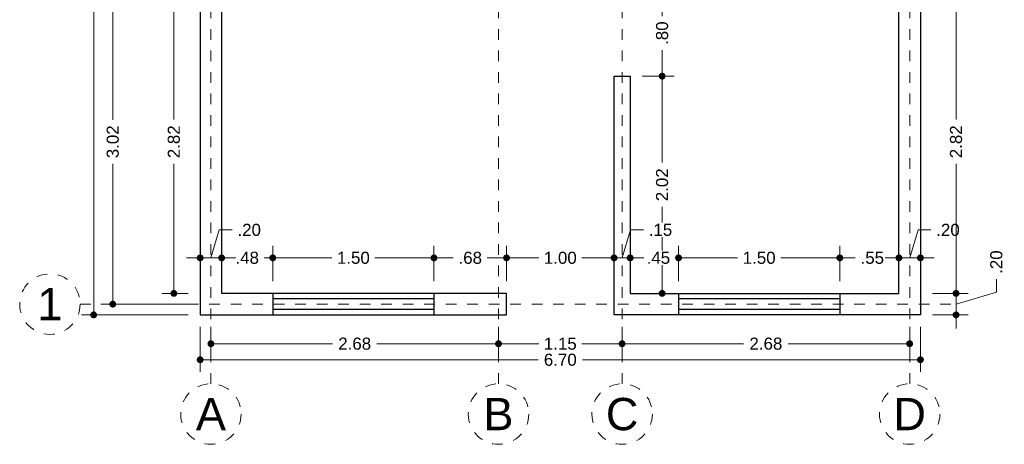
# Model space of a CAD drawing. Header units: millimetres. Extents: x 1.7 to 10.9, y -1.2 to 17.2.
# Tile 1 of 5: x 1.7 to 10.9, y -1.2 to 2.8. Entities that reach past the tile are written whole.
import ezdxf
from ezdxf.enums import TextEntityAlignment as Align

# ---------------------------------------------------------------- set-up
doc = ezdxf.new("R2010")
doc.units = ezdxf.units.MM
doc.header["$LTSCALE"] = 0.001
doc.linetypes.add('CENTER2', pattern=[28.575, 19.05, -3.175, 3.175, -3.175])
doc.layers.get('0').update_dxf_attribs({"lineweight": 35})
doc.layers.get('Defpoints').update_dxf_attribs({"lineweight": 30})
for name, color, linetype, lineweight in [('Cotas', 7, 'Continuous', 18), ('Ejes', 7, 'CENTER2', 5), ('Muros', 7, 'Continuous', 30), ('Ventanas', 250, 'Continuous', 25)]:
    doc.layers.add(name, color=color, linetype=linetype, lineweight=lineweight)
doc.styles.get("Standard").update_dxf_attribs({"font": 'arial.ttf'})
doc.dimstyles.new('1-75', dxfattribs={"dimscale": 75, "dimtxt": 0.0015, "dimasz": 0.00085, "dimexe": 0.0015, "dimexo": 0.0015, "dimgap": 0.0008, "dimtad": 0, "dimzin": 4, "dimdsep": 46, "dimtxsty": 'Standard', "dimblk": 'DOT', "dimcen": 0.09, "dimclrd": 256, "dimclre": 256, "dimclrt": 256, "dimadec": 0, "dimazin": 0, "dimtfac": 1, "dimtofl": 0, "dimtmove": 1, "dimatfit": 2, "dimfxl": 0.0015, "dimtfill": 1, "dimtolj": 1, "dimtzin": 4, "dimlwd": -1, "dimlwe": -1, "dimarcsym": 0})

# ---------------------------------------------------------------- blocks, each defined once
blk = doc.blocks.new('_DOT')
at = {"color": 0, "linetype": 'ByBlock'}
blk.add_line((-0.5, 0), (-1, 0), dxfattribs=at)
at = {"color": 0, "linetype": 'ByBlock', "const_width": 0.5}
blk.add_lwpolyline([(-0.25, 0, 1), (0.25, 0, 1)], format="xyb", close=True, dxfattribs=at)
blk = doc.blocks.new('*D4')
at = {"layer": 'Cotas', "transparency": 16777216}
for p, q in [((3.4006, -0.0925), (3.4006, -0.51)), ((10.1006, -0.0925), (10.1006, -0.51)), ((3.4643, -0.3975), (6.5444, -0.3975)), ((10.0369, -0.3975), (6.9568, -0.3975))]:
    blk.add_line(p, q, dxfattribs=at)
at = {"layer": 'Defpoints', "color": 0, "transparency": 16777216}
for p in [(3.4006, 0.02), (10.1006, 0.02), (10.1006, -0.3975)]:
    blk.add_point(p, dxfattribs=at)
at = {"layer": 'Cotas', "transparency": 16777216, "xscale": 0.06375, "yscale": 0.06375, "zscale": 0.06375, "rotation": 180}
blk.add_blockref('_DOT', (3.4006, -0.3975), dxfattribs=at)
at = {"layer": 'Cotas', "transparency": 16777216, "xscale": 0.06375, "yscale": 0.06375, "zscale": 0.06375}
blk.add_blockref('_DOT', (10.1006, -0.3975), dxfattribs=at)
at = {"layer": 'Cotas', "transparency": 16777216, "insert": (6.7506, -0.3975), "char_height": 0.1125, "attachment_point": 5, "bg_fill": 3, "box_fill_scale": 1.1, "bg_fill_color": 256, "bg_fill_true_color": 13158600, "bg_fill_transparency": 0}
blk.add_mtext('\\A1;6.70', dxfattribs=at)
blk = doc.blocks.new('*D5')
at = {"layer": 'Cotas', "transparency": 16777216}
for p, q in [((3.5006, -0.0925), (3.5006, -0.3607)), ((6.1756, -0.0925), (6.1756, -0.3607)), ((3.5644, -0.2482), (4.6309, -0.2482)), ((6.1119, -0.2482), (5.0453, -0.2482))]:
    blk.add_line(p, q, dxfattribs=at)
at = {"layer": 'Defpoints', "color": 0, "transparency": 16777216}
for p in [(3.5006, 0.02), (6.1756, 0.02), (6.1756, -0.2482)]:
    blk.add_point(p, dxfattribs=at)
at = {"layer": 'Cotas', "transparency": 16777216, "xscale": 0.06375, "yscale": 0.06375, "zscale": 0.06375, "rotation": 180}
blk.add_blockref('_DOT', (3.5006, -0.2482), dxfattribs=at)
at = {"layer": 'Cotas', "transparency": 16777216, "xscale": 0.06375, "yscale": 0.06375, "zscale": 0.06375}
blk.add_blockref('_DOT', (6.1756, -0.2482), dxfattribs=at)
at = {"layer": 'Cotas', "transparency": 16777216, "insert": (4.8381, -0.2482), "char_height": 0.1125, "attachment_point": 5, "bg_fill": 3, "box_fill_scale": 1.1, "bg_fill_color": 256, "bg_fill_true_color": 13158600, "bg_fill_transparency": 0}
blk.add_mtext('\\A1;2.68', dxfattribs=at)
blk = doc.blocks.new('*D6')
at = {"layer": 'Cotas', "transparency": 16777216}
for p, q in [((6.1756, -0.0925), (6.1756, -0.3607)), ((7.3256, -0.0925), (7.3256, -0.3607)), ((6.2394, -0.2482), (6.5494, -0.2482)), ((7.2619, -0.2482), (6.9518, -0.2482))]:
    blk.add_line(p, q, dxfattribs=at)
at = {"layer": 'Defpoints', "color": 0, "transparency": 16777216}
for p in [(6.1756, 0.02), (7.3256, 0.02), (7.3256, -0.2482)]:
    blk.add_point(p, dxfattribs=at)
at = {"layer": 'Cotas', "transparency": 16777216, "xscale": 0.06375, "yscale": 0.06375, "zscale": 0.06375, "rotation": 180}
blk.add_blockref('_DOT', (6.1756, -0.2482), dxfattribs=at)
at = {"layer": 'Cotas', "transparency": 16777216, "xscale": 0.06375, "yscale": 0.06375, "zscale": 0.06375}
blk.add_blockref('_DOT', (7.3256, -0.2482), dxfattribs=at)
at = {"layer": 'Cotas', "transparency": 16777216, "insert": (6.7506, -0.2482), "char_height": 0.1125, "attachment_point": 5, "bg_fill": 3, "box_fill_scale": 1.1, "bg_fill_color": 256, "bg_fill_true_color": 13158600, "bg_fill_transparency": 0}
blk.add_mtext('\\A1;1.15', dxfattribs=at)
blk = doc.blocks.new('*D7')
at = {"layer": 'Cotas', "transparency": 16777216}
for p, q in [((7.3256, -0.0925), (7.3256, -0.3607)), ((10.0006, -0.0925), (10.0006, -0.3607)), ((7.3894, -0.2482), (8.4559, -0.2482)), ((9.9369, -0.2482), (8.8703, -0.2482))]:
    blk.add_line(p, q, dxfattribs=at)
at = {"layer": 'Defpoints', "color": 0, "transparency": 16777216}
for p in [(7.3256, 0.02), (10.0006, 0.02), (10.0006, -0.2482)]:
    blk.add_point(p, dxfattribs=at)
at = {"layer": 'Cotas', "transparency": 16777216, "xscale": 0.06375, "yscale": 0.06375, "zscale": 0.06375, "rotation": 180}
blk.add_blockref('_DOT', (7.3256, -0.2482), dxfattribs=at)
at = {"layer": 'Cotas', "transparency": 16777216, "xscale": 0.06375, "yscale": 0.06375, "zscale": 0.06375}
blk.add_blockref('_DOT', (10.0006, -0.2482), dxfattribs=at)
at = {"layer": 'Cotas', "transparency": 16777216, "insert": (8.6631, -0.2482), "char_height": 0.1125, "attachment_point": 5, "bg_fill": 3, "box_fill_scale": 1.1, "bg_fill_color": 256, "bg_fill_true_color": 13158600, "bg_fill_transparency": 0}
blk.add_mtext('\\A1;2.68', dxfattribs=at)
blk = doc.blocks.new('*D8')
at = {"layer": 'Cotas', "transparency": 16777216}
for p, q in [((3.6006, 0.3325), (3.6006, 0.6628)), ((4.0756, 0.3325), (4.0756, 0.6628)), ((3.6643, 0.5503), (3.6794, 0.5503)), ((4.0119, 0.5503), (3.9967, 0.5503))]:
    blk.add_line(p, q, dxfattribs=at)
at = {"layer": 'Defpoints', "color": 0, "transparency": 16777216}
for p in [(4.0756, 0.5503), (3.6006, 0.22), (4.0756, 0.22)]:
    blk.add_point(p, dxfattribs=at)
at = {"layer": 'Cotas', "transparency": 16777216, "xscale": 0.06375, "yscale": 0.06375, "zscale": 0.06375, "rotation": 180}
blk.add_blockref('_DOT', (3.6006, 0.5503), dxfattribs=at)
at = {"layer": 'Cotas', "transparency": 16777216, "xscale": 0.06375, "yscale": 0.06375, "zscale": 0.06375}
blk.add_blockref('_DOT', (4.0756, 0.5503), dxfattribs=at)
at = {"layer": 'Cotas', "transparency": 16777216, "insert": (3.8381, 0.5503), "char_height": 0.1125, "attachment_point": 5, "bg_fill": 3, "box_fill_scale": 1.1, "bg_fill_color": 256, "bg_fill_true_color": 13158600, "bg_fill_transparency": 0}
blk.add_mtext('\\A1;.48', dxfattribs=at)
blk = doc.blocks.new('*D9')
at = {"layer": 'Cotas', "transparency": 16777216}
for p, q in [((4.0756, 0.3325), (4.0756, 0.6628)), ((5.5756, 0.3325), (5.5756, 0.6628)), ((4.1394, 0.5503), (4.625, 0.5503)), ((5.5119, 0.5503), (5.0262, 0.5503))]:
    blk.add_line(p, q, dxfattribs=at)
at = {"layer": 'Defpoints', "color": 0, "transparency": 16777216}
for p in [(5.5756, 0.5503), (4.0756, 0.22), (5.5756, 0.22)]:
    blk.add_point(p, dxfattribs=at)
at = {"layer": 'Cotas', "transparency": 16777216, "xscale": 0.06375, "yscale": 0.06375, "zscale": 0.06375, "rotation": 180}
blk.add_blockref('_DOT', (4.0756, 0.5503), dxfattribs=at)
at = {"layer": 'Cotas', "transparency": 16777216, "xscale": 0.06375, "yscale": 0.06375, "zscale": 0.06375}
blk.add_blockref('_DOT', (5.5756, 0.5503), dxfattribs=at)
at = {"layer": 'Cotas', "transparency": 16777216, "insert": (4.8256, 0.5503), "char_height": 0.1125, "attachment_point": 5, "bg_fill": 3, "box_fill_scale": 1.1, "bg_fill_color": 256, "bg_fill_true_color": 13158600, "bg_fill_transparency": 0}
blk.add_mtext('\\A1;1.50', dxfattribs=at)
blk = doc.blocks.new('*D10')
at = {"layer": 'Cotas', "transparency": 16777216}
for p, q in [((5.5756, 0.3325), (5.5756, 0.6628)), ((6.2506, 0.3325), (6.2506, 0.6628)), ((5.6394, 0.5503), (5.7545, 0.5503)), ((6.1869, 0.5503), (6.0718, 0.5503))]:
    blk.add_line(p, q, dxfattribs=at)
at = {"layer": 'Defpoints', "color": 0, "transparency": 16777216}
for p in [(6.2506, 0.5503), (5.5756, 0.22), (6.2506, 0.22)]:
    blk.add_point(p, dxfattribs=at)
at = {"layer": 'Cotas', "transparency": 16777216, "xscale": 0.06375, "yscale": 0.06375, "zscale": 0.06375, "rotation": 180}
blk.add_blockref('_DOT', (5.5756, 0.5503), dxfattribs=at)
at = {"layer": 'Cotas', "transparency": 16777216, "xscale": 0.06375, "yscale": 0.06375, "zscale": 0.06375}
blk.add_blockref('_DOT', (6.2506, 0.5503), dxfattribs=at)
at = {"layer": 'Cotas', "transparency": 16777216, "insert": (5.9131, 0.5503), "char_height": 0.1125, "attachment_point": 5, "bg_fill": 3, "box_fill_scale": 1.1, "bg_fill_color": 256, "bg_fill_true_color": 13158600, "bg_fill_transparency": 0}
blk.add_mtext('\\A1;.68', dxfattribs=at)
blk = doc.blocks.new('*D11')
at = {"layer": 'Cotas', "transparency": 16777216}
for p, q in [((6.2506, 0.3325), (6.2506, 0.6628)), ((7.2506, 0.1325), (7.2506, 0.6628)), ((6.3144, 0.5503), (6.55, 0.5503)), ((7.1869, 0.5503), (6.9512, 0.5503))]:
    blk.add_line(p, q, dxfattribs=at)
at = {"layer": 'Defpoints', "color": 0, "transparency": 16777216}
for p in [(7.2506, 0.5503), (6.2506, 0.22), (7.2506, 0.02)]:
    blk.add_point(p, dxfattribs=at)
at = {"layer": 'Cotas', "transparency": 16777216, "xscale": 0.06375, "yscale": 0.06375, "zscale": 0.06375, "rotation": 180}
blk.add_blockref('_DOT', (6.2506, 0.5503), dxfattribs=at)
at = {"layer": 'Cotas', "transparency": 16777216, "xscale": 0.06375, "yscale": 0.06375, "zscale": 0.06375}
blk.add_blockref('_DOT', (7.2506, 0.5503), dxfattribs=at)
at = {"layer": 'Cotas', "transparency": 16777216, "insert": (6.7506, 0.5503), "char_height": 0.1125, "attachment_point": 5, "bg_fill": 3, "box_fill_scale": 1.1, "bg_fill_color": 256, "bg_fill_true_color": 13158600, "bg_fill_transparency": 0}
blk.add_mtext('\\A1;1.00', dxfattribs=at)
blk = doc.blocks.new('*D12')
at = {"layer": 'Cotas', "transparency": 16777216}
for p, q in [((7.3256, 0.5503), (7.4036, 0.8102)), ((7.4036, 0.8102), (7.5236, 0.8102)), ((7.2506, 0.1325), (7.2506, 0.6628)), ((7.4006, 0.3325), (7.4006, 0.6628)), ((7.1869, 0.5503), (7.1231, 0.5503)), ((7.2506, 0.5503), (7.4006, 0.5503)), ((7.4644, 0.5503), (7.5281, 0.5503))]:
    blk.add_line(p, q, dxfattribs=at)
at = {"layer": 'Defpoints', "color": 0, "transparency": 16777216}
for p in [(7.4006, 0.5503), (7.4006, 0.22), (7.2506, 0.02)]:
    blk.add_point(p, dxfattribs=at)
at = {"layer": 'Cotas', "transparency": 16777216, "xscale": 0.06375, "yscale": 0.06375, "zscale": 0.06375}
blk.add_blockref('_DOT', (7.2506, 0.5503), dxfattribs=at)
at = {"layer": 'Cotas', "transparency": 16777216, "xscale": 0.06375, "yscale": 0.06375, "zscale": 0.06375, "rotation": 180}
blk.add_blockref('_DOT', (7.4006, 0.5503), dxfattribs=at)
at = {"layer": 'Cotas', "transparency": 16777216, "insert": (7.6825, 0.8102), "char_height": 0.1125, "attachment_point": 5, "bg_fill": 3, "box_fill_scale": 1.1, "bg_fill_color": 256, "bg_fill_true_color": 13158600, "bg_fill_transparency": 0}
blk.add_mtext('\\A1;.15', dxfattribs=at)
blk = doc.blocks.new('*D13')
at = {"layer": 'Cotas', "transparency": 16777216}
for p, q in [((7.4006, 0.3325), (7.4006, 0.6628)), ((7.8506, 0.3325), (7.8506, 0.6628)), ((7.3369, 0.5503), (7.2731, 0.5503)), ((7.9144, 0.5503), (7.9781, 0.5503))]:
    blk.add_line(p, q, dxfattribs=at)
at = {"layer": 'Defpoints', "color": 0, "transparency": 16777216}
for p in [(7.8506, 0.5503), (7.4006, 0.22), (7.8506, 0.22)]:
    blk.add_point(p, dxfattribs=at)
at = {"layer": 'Cotas', "transparency": 16777216, "xscale": 0.06375, "yscale": 0.06375, "zscale": 0.06375}
blk.add_blockref('_DOT', (7.4006, 0.5503), dxfattribs=at)
at = {"layer": 'Cotas', "transparency": 16777216, "insert": (7.6631, 0.5503), "char_height": 0.1125, "attachment_point": 5, "bg_fill": 3, "box_fill_scale": 1.1, "bg_fill_color": 256, "bg_fill_true_color": 13158600, "bg_fill_transparency": 0}
blk.add_mtext('\\A1;.45', dxfattribs=at)
at = {"layer": 'Cotas', "transparency": 16777216, "xscale": 0.06375, "yscale": 0.06375, "zscale": 0.06375, "rotation": 180}
blk.add_blockref('_DOT', (7.8506, 0.5503), dxfattribs=at)
blk = doc.blocks.new('*D14')
at = {"layer": 'Cotas', "transparency": 16777216}
for p, q in [((7.8506, 0.3325), (7.8506, 0.6628)), ((9.3506, 0.3325), (9.3506, 0.6628)), ((7.9144, 0.5503), (8.4, 0.5503)), ((9.2869, 0.5503), (8.8012, 0.5503))]:
    blk.add_line(p, q, dxfattribs=at)
at = {"layer": 'Defpoints', "color": 0, "transparency": 16777216}
for p in [(9.3506, 0.5503), (7.8506, 0.22), (9.3506, 0.22)]:
    blk.add_point(p, dxfattribs=at)
at = {"layer": 'Cotas', "transparency": 16777216, "xscale": 0.06375, "yscale": 0.06375, "zscale": 0.06375, "rotation": 180}
blk.add_blockref('_DOT', (7.8506, 0.5503), dxfattribs=at)
at = {"layer": 'Cotas', "transparency": 16777216, "xscale": 0.06375, "yscale": 0.06375, "zscale": 0.06375}
blk.add_blockref('_DOT', (9.3506, 0.5503), dxfattribs=at)
at = {"layer": 'Cotas', "transparency": 16777216, "insert": (8.6006, 0.5503), "char_height": 0.1125, "attachment_point": 5, "bg_fill": 3, "box_fill_scale": 1.1, "bg_fill_color": 256, "bg_fill_true_color": 13158600, "bg_fill_transparency": 0}
blk.add_mtext('\\A1;1.50', dxfattribs=at)
blk = doc.blocks.new('*D15')
at = {"layer": 'Cotas', "transparency": 16777216}
for p, q in [((9.3506, 0.3325), (9.3506, 0.6628)), ((9.9006, 0.3325), (9.9006, 0.6628)), ((9.4144, 0.5503), (9.4942, 0.5503)), ((9.8369, 0.5503), (9.8121, 0.5503))]:
    blk.add_line(p, q, dxfattribs=at)
at = {"layer": 'Defpoints', "color": 0, "transparency": 16777216}
for p in [(9.9006, 0.5503), (9.3506, 0.22), (9.9006, 0.22)]:
    blk.add_point(p, dxfattribs=at)
at = {"layer": 'Cotas', "transparency": 16777216, "xscale": 0.06375, "yscale": 0.06375, "zscale": 0.06375, "rotation": 180}
blk.add_blockref('_DOT', (9.3506, 0.5503), dxfattribs=at)
at = {"layer": 'Cotas', "transparency": 16777216, "xscale": 0.06375, "yscale": 0.06375, "zscale": 0.06375}
blk.add_blockref('_DOT', (9.9006, 0.5503), dxfattribs=at)
at = {"layer": 'Cotas', "transparency": 16777216, "insert": (9.6531, 0.5503), "char_height": 0.1125, "attachment_point": 5, "bg_fill": 3, "box_fill_scale": 1.1, "bg_fill_color": 256, "bg_fill_true_color": 13158600, "bg_fill_transparency": 0}
blk.add_mtext('\\A1;.55', dxfattribs=at)
blk = doc.blocks.new('*D16')
at = {"layer": 'Cotas', "transparency": 16777216}
for p, q in [((10.0006, 0.5503), (10.0786, 0.8102)), ((10.0786, 0.8102), (10.1986, 0.8102)), ((9.9006, 0.3325), (9.9006, 0.6628)), ((10.1006, 0.1325), (10.1006, 0.6628)), ((9.8369, 0.5503), (9.7731, 0.5503)), ((9.9006, 0.5503), (10.1006, 0.5503)), ((10.1644, 0.5503), (10.2281, 0.5503))]:
    blk.add_line(p, q, dxfattribs=at)
at = {"layer": 'Defpoints', "color": 0, "transparency": 16777216}
for p in [(10.1006, 0.5503), (9.9006, 0.22), (10.1006, 0.02)]:
    blk.add_point(p, dxfattribs=at)
at = {"layer": 'Cotas', "transparency": 16777216, "xscale": 0.06375, "yscale": 0.06375, "zscale": 0.06375}
blk.add_blockref('_DOT', (9.9006, 0.5503), dxfattribs=at)
at = {"layer": 'Cotas', "transparency": 16777216, "xscale": 0.06375, "yscale": 0.06375, "zscale": 0.06375, "rotation": 180}
blk.add_blockref('_DOT', (10.1006, 0.5503), dxfattribs=at)
at = {"layer": 'Cotas', "transparency": 16777216, "insert": (10.3569, 0.8102), "char_height": 0.1125, "attachment_point": 5, "bg_fill": 3, "box_fill_scale": 1.1, "bg_fill_color": 256, "bg_fill_true_color": 13158600, "bg_fill_transparency": 0}
blk.add_mtext('\\A1;.20', dxfattribs=at)
blk = doc.blocks.new('*D17')
at = {"layer": 'Cotas', "transparency": 16777216}
for p, q in [((3.2881, 16.79), (2.2974, 16.79)), ((2.4099, 16.7262), (2.4099, 8.6495)), ((2.4099, 0.0837), (2.4099, 8.1605)), ((3.2881, 0.02), (2.2974, 0.02))]:
    blk.add_line(p, q, dxfattribs=at)
at = {"layer": 'Defpoints', "color": 0, "transparency": 16777216}
for p in [(2.4099, 16.79), (3.4006, 16.79), (3.4006, 0.02)]:
    blk.add_point(p, dxfattribs=at)
at = {"layer": 'Cotas', "transparency": 16777216, "xscale": 0.06375, "yscale": 0.06375, "zscale": 0.06375}
for p, rotation in [((2.4099, 16.79), 90), ((2.4099, 0.02), 270)]:
    blk.add_blockref('_DOT', p, dxfattribs=dict(at, rotation=rotation))
at = {"layer": 'Cotas', "transparency": 16777216, "insert": (2.4099, 8.405), "char_height": 0.1125, "attachment_point": 5, "rotation": 90, "bg_fill": 3, "box_fill_scale": 1.1, "bg_fill_color": 256, "bg_fill_true_color": 13158600, "bg_fill_transparency": 0}
blk.add_mtext('\\A1;16.77', dxfattribs=at)
blk = doc.blocks.new('*D23')
at = {"layer": 'Cotas', "transparency": 16777216}
for p, q in [((3.2881, 3.14), (2.4751, 3.14)), ((2.5876, 3.0762), (2.5876, 1.8355)), ((2.5876, 0.1837), (2.5876, 1.4245)), ((3.2881, 0.12), (2.4751, 0.12))]:
    blk.add_line(p, q, dxfattribs=at)
at = {"layer": 'Defpoints', "color": 0, "transparency": 16777216}
for p in [(3.4006, 3.14), (2.5876, 0.12), (3.4006, 0.12)]:
    blk.add_point(p, dxfattribs=at)
at = {"layer": 'Cotas', "transparency": 16777216, "xscale": 0.06375, "yscale": 0.06375, "zscale": 0.06375}
for p, rotation in [((2.5876, 3.14), 90), ((2.5876, 0.12), 270)]:
    blk.add_blockref('_DOT', p, dxfattribs=dict(at, rotation=rotation))
at = {"layer": 'Cotas', "transparency": 16777216, "insert": (2.5876, 1.63), "char_height": 0.1125, "attachment_point": 5, "rotation": 90, "bg_fill": 3, "box_fill_scale": 1.1, "bg_fill_color": 256, "bg_fill_true_color": 13158600, "bg_fill_transparency": 0}
blk.add_mtext('\\A1;3.02', dxfattribs=at)
blk = doc.blocks.new('*D24')
at = {"layer": 'Cotas', "transparency": 16777216}
for p, q in [((3.2881, 3.04), (3.0434, 3.04)), ((3.1559, 2.9762), (3.1559, 1.8365)), ((3.1559, 0.2837), (3.1559, 1.4235)), ((3.2881, 0.22), (3.0434, 0.22))]:
    blk.add_line(p, q, dxfattribs=at)
at = {"layer": 'Defpoints', "color": 0, "transparency": 16777216}
for p in [(3.1559, 3.04), (3.4006, 3.04), (3.4006, 0.22)]:
    blk.add_point(p, dxfattribs=at)
at = {"layer": 'Cotas', "transparency": 16777216, "xscale": 0.06375, "yscale": 0.06375, "zscale": 0.06375}
for p, rotation in [((3.1559, 3.04), 90), ((3.1559, 0.22), 270)]:
    blk.add_blockref('_DOT', p, dxfattribs=dict(at, rotation=rotation))
at = {"layer": 'Cotas', "transparency": 16777216, "insert": (3.1559, 1.63), "char_height": 0.1125, "attachment_point": 5, "rotation": 90, "bg_fill": 3, "box_fill_scale": 1.1, "bg_fill_color": 256, "bg_fill_true_color": 13158600, "bg_fill_transparency": 0}
blk.add_mtext('\\A1;2.82', dxfattribs=at)
blk = doc.blocks.new('*D74')
at = {"layer": 'Cotas', "transparency": 16777216}
for p, q in [((7.3631, 3.04), (7.8103, 3.04)), ((7.6978, 2.9762), (7.6978, 2.7983)), ((7.6978, 2.3037), (7.6978, 2.4817)), ((7.5131, 2.24), (7.8103, 2.24))]:
    blk.add_line(p, q, dxfattribs=at)
at = {"layer": 'Defpoints', "color": 0, "transparency": 16777216}
for p in [(7.2506, 3.04), (7.4006, 2.24), (7.6978, 2.24)]:
    blk.add_point(p, dxfattribs=at)
at = {"layer": 'Cotas', "transparency": 16777216, "xscale": 0.06375, "yscale": 0.06375, "zscale": 0.06375}
for p, rotation in [((7.6978, 3.04), 90), ((7.6978, 2.24), 270)]:
    blk.add_blockref('_DOT', p, dxfattribs=dict(at, rotation=rotation))
at = {"layer": 'Cotas', "transparency": 16777216, "insert": (7.6978, 2.64), "char_height": 0.1125, "attachment_point": 5, "rotation": 90, "bg_fill": 3, "box_fill_scale": 1.1, "bg_fill_color": 256, "bg_fill_true_color": 13158600, "bg_fill_transparency": 0}
blk.add_mtext('\\A1;.80', dxfattribs=at)
blk = doc.blocks.new('*D75')
at = {"layer": 'Cotas', "transparency": 16777216}
for p, q in [((7.5131, 2.24), (7.8103, 2.24)), ((7.6978, 2.1762), (7.6978, 1.4365)), ((7.6978, 0.2837), (7.6978, 1.0235)), ((7.5131, 0.22), (7.8103, 0.22))]:
    blk.add_line(p, q, dxfattribs=at)
at = {"layer": 'Defpoints', "color": 0, "transparency": 16777216}
for p in [(7.4006, 2.24), (7.4006, 0.22), (7.6978, 0.22)]:
    blk.add_point(p, dxfattribs=at)
at = {"layer": 'Cotas', "transparency": 16777216, "xscale": 0.06375, "yscale": 0.06375, "zscale": 0.06375}
for p, rotation in [((7.6978, 2.24), 90), ((7.6978, 0.22), 270)]:
    blk.add_blockref('_DOT', p, dxfattribs=dict(at, rotation=rotation))
at = {"layer": 'Cotas', "transparency": 16777216, "insert": (7.6978, 1.23), "char_height": 0.1125, "attachment_point": 5, "rotation": 90, "bg_fill": 3, "box_fill_scale": 1.1, "bg_fill_color": 256, "bg_fill_true_color": 13158600, "bg_fill_transparency": 0}
blk.add_mtext('\\A1;2.02', dxfattribs=at)
blk = doc.blocks.new('*D77')
at = {"layer": 'Cotas', "transparency": 16777216}
for p, q in [((3.5006, 0.5503), (3.5785, 0.8102)), ((3.5785, 0.8102), (3.6985, 0.8102)), ((3.4006, 0.2325), (3.4006, 0.6628)), ((3.6006, 0.3325), (3.6006, 0.6628)), ((3.3368, 0.5503), (3.2731, 0.5503)), ((3.6006, 0.5503), (3.4006, 0.5503)), ((3.6643, 0.5503), (3.7281, 0.5503))]:
    blk.add_line(p, q, dxfattribs=at)
at = {"layer": 'Defpoints', "color": 0, "transparency": 16777216}
for p in [(3.4006, 0.5503), (3.6006, 0.22), (3.4006, 0.12)]:
    blk.add_point(p, dxfattribs=at)
at = {"layer": 'Cotas', "transparency": 16777216, "xscale": 0.06375, "yscale": 0.06375, "zscale": 0.06375}
blk.add_blockref('_DOT', (3.4006, 0.5503), dxfattribs=at)
at = {"layer": 'Cotas', "transparency": 16777216, "xscale": 0.06375, "yscale": 0.06375, "zscale": 0.06375, "rotation": 180}
blk.add_blockref('_DOT', (3.6006, 0.5503), dxfattribs=at)
at = {"layer": 'Cotas', "transparency": 16777216, "insert": (3.8569, 0.8102), "char_height": 0.1125, "attachment_point": 5, "bg_fill": 3, "box_fill_scale": 1.1, "bg_fill_color": 256, "bg_fill_true_color": 13158600, "bg_fill_transparency": 0}
blk.add_mtext('\\A1;.20', dxfattribs=at)
blk = doc.blocks.new('*D81')
at = {"layer": 'Cotas', "transparency": 16777216}
for p, q in [((10.4322, 0.2837), (10.4322, 0.3475)), ((10.807, 0.2324), (10.807, 0.3524)), ((10.2131, 0.22), (10.5447, 0.22)), ((10.4322, 0.12), (10.807, 0.2324)), ((10.4322, 0.02), (10.4322, 0.22)), ((10.2131, 0.02), (10.5447, 0.02)), ((10.4322, -0.0438), (10.4322, -0.1075))]:
    blk.add_line(p, q, dxfattribs=at)
at = {"layer": 'Defpoints', "color": 0, "transparency": 16777216}
for p in [(10.1006, 0.22), (10.4322, 0.22), (10.1006, 0.02)]:
    blk.add_point(p, dxfattribs=at)
at = {"layer": 'Cotas', "transparency": 16777216, "xscale": 0.06375, "yscale": 0.06375, "zscale": 0.06375}
for p, rotation in [((10.4322, 0.22), 270), ((10.4322, 0.02), 90)]:
    blk.add_blockref('_DOT', p, dxfattribs=dict(at, rotation=rotation))
at = {"layer": 'Cotas', "transparency": 16777216, "insert": (10.807, 0.5108), "char_height": 0.1125, "attachment_point": 5, "rotation": 90, "bg_fill": 3, "box_fill_scale": 1.1, "bg_fill_color": 256, "bg_fill_true_color": 13158600, "bg_fill_transparency": 0}
blk.add_mtext('\\A1;.20', dxfattribs=at)
blk = doc.blocks.new('*D82')
at = {"layer": 'Cotas', "transparency": 16777216}
for p, q in [((10.2131, 3.04), (10.5447, 3.04)), ((10.4322, 2.9762), (10.4322, 1.8365)), ((10.4322, 0.2837), (10.4322, 1.4235)), ((10.2131, 0.22), (10.5447, 0.22))]:
    blk.add_line(p, q, dxfattribs=at)
at = {"layer": 'Defpoints', "color": 0, "transparency": 16777216}
for p in [(10.1006, 3.04), (10.4322, 3.04), (10.1006, 0.22)]:
    blk.add_point(p, dxfattribs=at)
at = {"layer": 'Cotas', "transparency": 16777216, "xscale": 0.06375, "yscale": 0.06375, "zscale": 0.06375}
for p, rotation in [((10.4322, 3.04), 90), ((10.4322, 0.22), 270)]:
    blk.add_blockref('_DOT', p, dxfattribs=dict(at, rotation=rotation))
at = {"layer": 'Cotas', "transparency": 16777216, "insert": (10.4322, 1.63), "char_height": 0.1125, "attachment_point": 5, "rotation": 90, "bg_fill": 3, "box_fill_scale": 1.1, "bg_fill_color": 256, "bg_fill_true_color": 13158600, "bg_fill_transparency": 0}
blk.add_mtext('\\A1;2.82', dxfattribs=at)

msp = doc.modelspace()

# ---------------------------------------------------------------- linework, layer by layer
at = {"layer": 'Ejes', "linetype": 'CENTER2'}
for p, q in [((3.5006, -0.6212), (3.5006, 17.09)), ((6.1756, -0.6212), (6.1756, 17.09)), ((7.3256, -0.6212), (7.3256, 17.09)), ((10.0006, -0.6212), (10.0006, 17.09)), ((2.2843, 0.12), (10.4006, 0.12))]:
    msp.add_line(p, q, dxfattribs=at)
at = {"layer": 'Ejes'}
for centre in [(2.003, 0.12), (3.5006, -0.9024), (6.1756, -0.9024), (7.3256, -0.9024), (10.0006, -0.9024)]:
    msp.add_circle(centre, 0.2812, dxfattribs=at)
at = {"layer": 'Muros'}
for points in [[(3.4006, 16.79), (3.4006, 0.02), (6.2506, 0.02), (6.2506, 0.22), (3.6006, 0.22), (3.6006, 3.04), (6.2506, 3.04), (6.2506, 3.24), (3.6006, 3.24), (3.6006, 6.03), (6.2506, 6.03), (6.2506, 8.29)], [(10.1006, 16.79), (10.1006, 0.02), (7.2506, 0.02), (7.2506, 2.24), (7.4006, 2.24), (7.4006, 0.22), (9.9006, 0.22), (9.9006, 3.04), (7.2506, 3.04), (7.2506, 5.24), (7.4006, 5.24), (7.4006, 3.24), (9.9006, 3.24), (9.9006, 6.04), (7.2506, 6.04), (7.2506, 6.24), (9.9006, 6.24), (9.9006, 9.06)]]:
    msp.add_lwpolyline(points, dxfattribs=at)
at = {"layer": 'Ventanas'}
for p, q in [((4.0756, 0.22), (4.0756, 0.02)), ((5.5756, 0.22), (5.5756, 0.02)), ((7.8506, 0.22), (7.8506, 0.02)), ((9.3506, 0.22), (9.3506, 0.02)), ((5.5756, 0.17), (4.0756, 0.17)), ((9.3506, 0.17), (7.8506, 0.17)), ((5.5756, 0.07), (4.0756, 0.07)), ((9.3506, 0.07), (7.8506, 0.07))]:
    msp.add_line(p, q, dxfattribs=at)

# ---------------------------------------------------------------- texts
at = {"layer": 'Ejes'}
for s, p in [('1', (2.003, 0.12)), ('A', (3.5006, -0.9024)), ('B', (6.1756, -0.9024)), ('C', (7.3256, -0.9024)), ('D', (10.0006, -0.9024))]:
    msp.add_text(s, height=0.3, dxfattribs=at).set_placement(p, align=Align.MIDDLE_CENTER)

# ---------------------------------------------------------------- next in the draw order: dimensions: what is measured, and where the dimension line sits
at = {"layer": 'Cotas'}
dim = msp.add_linear_dim(base=(7.6978, 2.24), p1=(7.2506, 3.04), p2=(7.4006, 2.24), angle=90, dimstyle='1-75', dxfattribs=at)
dim.commit()
dim.dimension.update_dxf_attribs({"geometry": '*D74', "text_midpoint": (7.6978, 2.64)})
dim = msp.add_linear_dim(base=(4.07561, 0.5503), p1=(3.60056, 0.22), p2=(4.07561, 0.22), dimstyle='1-75', dxfattribs=at)
dim.commit()
dim.dimension.update_dxf_attribs({"geometry": '*D8', "text_midpoint": (3.83809, 0.5503), "dimtype": 160})
for base, p1, p2, picture, middle in [((9.3506, 0.5503), (7.8506, 0.22), (9.3506, 0.22), '*D14', (8.6006, 0.5503)), ((10.1006, -0.3975), (3.4006, 0.02), (10.1006, 0.02), '*D4', (6.7506, -0.3975))]:
    dim = msp.add_linear_dim(base=base, p1=p1, p2=p2, dimstyle='1-75', dxfattribs=at)
    dim.commit()
    dim.dimension.update_dxf_attribs({"geometry": picture, "text_midpoint": middle})

# ---------------------------------------------------------------- next in the draw order: dimensions: what is measured, and where the dimension line sits
for base, p1, p2, picture, middle in [((2.4099, 16.79), (3.4006, 0.02), (3.4006, 16.79), '*D17', (2.4099, 8.405)), ((7.6978, 0.22), (7.4006, 2.24), (7.4006, 0.22), '*D75', (7.6978, 1.23))]:
    dim = msp.add_linear_dim(base=base, p1=p1, p2=p2, angle=90, dimstyle='1-75', dxfattribs=at)
    dim.commit()
    dim.dimension.update_dxf_attribs({"geometry": picture, "text_midpoint": middle})
for base, p1, p2, picture, middle in [((5.5756, 0.5503), (4.0756, 0.22), (5.5756, 0.22), '*D9', (4.8256, 0.5503)), ((6.1756101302, -0.2482030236), (3.5006101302, 0.0199999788), (6.1756101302, 0.0199999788), '*D5', (4.8381101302, -0.2482030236))]:
    dim = msp.add_linear_dim(base=base, p1=p1, p2=p2, dimstyle='1-75', dxfattribs=at)
    dim.commit()
    dim.dimension.update_dxf_attribs({"geometry": picture, "text_midpoint": middle})
dim = msp.add_linear_dim(base=(9.9006, 0.5503), p1=(9.3506, 0.22), p2=(9.9006, 0.22), dimstyle='1-75', dxfattribs=at)
dim.commit()
dim.dimension.update_dxf_attribs({"geometry": '*D15', "text_midpoint": (9.6531, 0.5503), "dimtype": 160})

# ---------------------------------------------------------------- next in the draw order: dimensions: what is measured, and where the dimension line sits
dim = msp.add_linear_dim(base=(2.5876, 0.12), p1=(3.4006, 3.14), p2=(3.4006, 0.12), angle=90, dimstyle='1-75', dxfattribs=at)
dim.commit()
dim.dimension.update_dxf_attribs({"geometry": '*D23', "text_midpoint": (2.5876, 1.63)})
for base, p1, p2, picture, middle in [((6.2506101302, 0.5502999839), (5.5756101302, 0.2199999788), (6.2506101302, 0.2199999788), '*D10', (5.9131101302, 0.5502999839)), ((7.3256, -0.2482), (6.1756, 0.02), (7.3256, 0.02), '*D6', (6.7506, -0.2482))]:
    dim = msp.add_linear_dim(base=base, p1=p1, p2=p2, dimstyle='1-75', dxfattribs=at)
    dim.commit()
    dim.dimension.update_dxf_attribs({"geometry": picture, "text_midpoint": middle})

# ---------------------------------------------------------------- next in the draw order: dimensions: what is measured, and where the dimension line sits
dim = msp.add_linear_dim(base=(3.1559, 3.04), p1=(3.4006, 0.22), p2=(3.4006, 3.04), angle=90, dimstyle='1-75', dxfattribs=at)
dim.commit()
dim.dimension.update_dxf_attribs({"geometry": '*D24', "text_midpoint": (3.1559, 1.63)})
dim = msp.add_linear_dim(base=(10.0006101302, -0.2482030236), p1=(7.3256101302, 0.0199999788), p2=(10.0006101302, 0.0199999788), dimstyle='1-75', dxfattribs=at)
dim.commit()
dim.dimension.update_dxf_attribs({"geometry": '*D7', "text_midpoint": (8.6631101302, -0.2482030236)})

# ---------------------------------------------------------------- next in the draw order: dimensions: what is measured, and where the dimension line sits
for base, p1, p2, picture, middle in [((3.4006, 0.5503), (3.6006, 0.22), (3.4006, 0.12), '*D77', (3.7585, 0.8102)), ((10.1006, 0.5503), (9.9006, 0.22), (10.1006, 0.02), '*D16', (10.2586, 0.8102)), ((7.2506, 0.5503), (6.2506, 0.22), (7.2506, 0.02), '*D11', (6.7506, 0.5503))]:
    dim = msp.add_linear_dim(base=base, p1=p1, p2=p2, dimstyle='1-75', dxfattribs=at)
    dim.commit()
    dim.dimension.update_dxf_attribs({"geometry": picture, "text_midpoint": middle})

# ---------------------------------------------------------------- next in the draw order: dimensions: what is measured, and where the dimension line sits
dim = msp.add_linear_dim(base=(7.4006, 0.5503), p1=(7.2506, 0.02), p2=(7.4006, 0.22), dimstyle='1-75', dxfattribs=at)
dim.commit()
dim.dimension.update_dxf_attribs({"geometry": '*D12', "text_midpoint": (7.5836, 0.8102)})
dim = msp.add_linear_dim(base=(10.4322, 0.22), p1=(10.1006, 0.02), p2=(10.1006, 0.22), angle=90, dimstyle='1-75', dxfattribs=at)
dim.commit()
dim.dimension.update_dxf_attribs({"geometry": '*D81', "text_midpoint": (10.807, 0.4124)})

# ---------------------------------------------------------------- next in the draw order: dimensions: what is measured, and where the dimension line sits
dim = msp.add_linear_dim(base=(10.4322, 3.04), p1=(10.1006, 0.22), p2=(10.1006, 3.04), angle=90, dimstyle='1-75', dxfattribs=at)
dim.commit()
dim.dimension.update_dxf_attribs({"geometry": '*D82', "text_midpoint": (10.4322, 1.63)})
dim = msp.add_linear_dim(base=(7.8506, 0.5503), p1=(7.4006, 0.22), p2=(7.8506, 0.22), dimstyle='1-75', dxfattribs=at)
dim.commit()
dim.dimension.update_dxf_attribs({"geometry": '*D13', "text_midpoint": (7.6631, 0.5503), "dimtype": 160})

doc.saveas('drawing.dxf')
